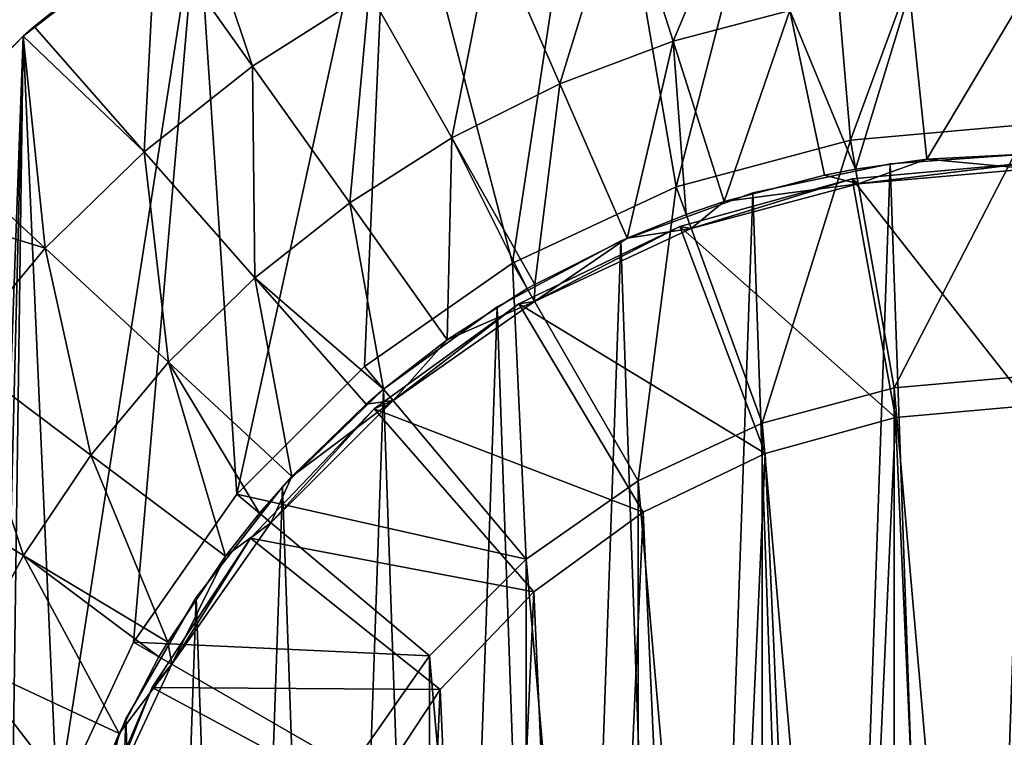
# Model space of a CAD drawing. Header units: millimetres. Extents: x 1 to 103, y -51 to 51.
# Tile 7 of 16: x 17 to 51, y 14 to 39. Entities that reach past the tile are written whole.
import ezdxf

# ---------------------------------------------------------------- set-up
doc = ezdxf.new("R2010")
doc.units = ezdxf.units.MM
doc.header["$LTSCALE"] = 25.4
doc.layers.get('0').update_dxf_attribs({"true_color": 0xff5454})

# ---------------------------------------------------------------- blocks, each defined once
blk = doc.blocks.new('HELIOS-LED-8991-8992.STL')
at = {"color": 7, "true_color": 0xffffff}
mesh = blk.add_polyface(dxfattribs=at)
corners = [(14.845, -35.398, 3.674), (17.092, -6.078, 3.674), (16.561, 0, 3.674), (20.391, -40.366, 3.674), (18.671, -11.971, 3.674), (21.25, -17.5, 3.674), (26.6, -44.475, 3.674), (24.749, -22.498, 3.674), (29.063, -26.812, 3.674), (33.342, -47.635, 3.674), (34.061, -30.311, 3.674), (40.472, -49.78, 3.674), (39.59, -32.889, 3.674), (45.483, -34.468, 3.674), (47.838, -50.864, 3.674), (51.561, -35, 3.674), (55.283, -50.864, 3.674), (57.638, -34.468, 3.674), (62.649, -49.78, 3.674), (63.531, -32.889, 3.674), (69.779, -47.635, 3.674), (69.061, -30.311, 3.674), (74.058, -26.812, 3.674), (76.521, -44.475, 3.674), (78.372, -22.498, 3.674), (82.73, -40.366, 3.674), (81.871, -17.5, 3.674), (84.45, -11.971, 3.674), (88.276, -35.398, 3.674), (86.029, -6.078, 3.674), (86.561, 0, 3.674), (1.409, -9.263, 3.674), (0.866, 5.578, 3.674), (0.595, -1.863, 3.674), (2.219, 12.9, 3.674), (3.292, -16.467, 3.674), (4.623, 19.946, 3.674), (6.204, -23.319, 3.674), (8.027, 26.568, 3.674), (10.083, -29.675, 3.674), (12.36, 32.623, 3.674), (17.527, 37.983, 3.674), (17.092, 6.078, 3.674), (18.671, 11.971, 3.674), (23.42, 42.534, 3.674), (21.25, 17.5, 3.674), (24.749, 22.498, 3.674), (29.913, 46.178, 3.674), (29.063, 26.812, 3.674), (34.061, 30.311, 3.674), (36.867, 48.838, 3.674), (39.59, 32.889, 3.674), (44.135, 50.457, 3.674), (45.483, 34.468, 3.674), (51.561, 51, 3.674), (51.561, 35, 3.674), (57.638, 34.468, 3.674), (58.986, 50.457, 3.674), (63.531, 32.889, 3.674), (66.254, 48.838, 3.674), (69.061, 30.311, 3.674), (73.208, 46.178, 3.674), (74.058, 26.812, 3.674), (79.701, 42.534, 3.674), (78.372, 22.498, 3.674), (81.871, 17.5, 3.674), (85.594, 37.983, 3.674), (84.45, 11.971, 3.674), (86.029, 6.078, 3.674), (90.762, 32.623, 3.674), (93.038, -29.675, 3.674), (95.094, 26.568, 3.674), (96.917, -23.319, 3.674), (98.498, 19.946, 3.674), (99.829, -16.467, 3.674), (100.902, 12.9, 3.674), (101.712, -9.263, 3.674), (102.255, 5.578, 3.674), (102.526, -1.863, 3.674)]
mesh.append_faces([[corners[k] for k in face] for face in [(31, 32, 33), (77, 76, 78)]], dxfattribs={"vtx0": -1, "color": 7})
mesh.append_faces([[corners[k] for k in face] for face in [(1, 3, 4), (4, 3, 5), (5, 6, 7), (7, 6, 8), (8, 9, 10), (10, 11, 12), (12, 11, 13), (13, 14, 15), (15, 16, 17), (17, 18, 19), (19, 20, 21), (21, 20, 22), (22, 23, 24), (24, 25, 26), (26, 25, 27), (27, 28, 29), (29, 28, 30), (32, 31, 34), (34, 35, 36), (36, 37, 38), (38, 39, 40), (40, 0, 41), (41, 43, 44), (44, 46, 47), (47, 49, 50), (50, 51, 52), (52, 53, 54), (54, 56, 57), (57, 58, 59), (59, 60, 61), (61, 62, 63), (63, 65, 66), (66, 68, 69), (69, 70, 71), (71, 72, 73), (73, 74, 75), (75, 76, 77)]], dxfattribs={"vtx0": -1, "vtx1": -1, "color": 7})
mesh.append_faces([[corners[k] for k in face] for face in [(41, 0, 2), (69, 30, 28)]], dxfattribs={"vtx0": -1, "vtx1": -1, "vtx2": -1, "color": 7})
mesh.append_faces([[corners[k] for k in face] for face in [(0, 1, 2), (1, 0, 3), (5, 3, 6), (8, 6, 9), (10, 9, 11), (13, 11, 14), (15, 14, 16), (17, 16, 18), (19, 18, 20), (22, 20, 23), (24, 23, 25), (27, 25, 28), (34, 31, 35), (36, 35, 37), (38, 37, 39), (40, 39, 0), (41, 2, 42), (41, 42, 43), (44, 43, 45), (44, 45, 46), (47, 46, 48), (47, 48, 49), (50, 49, 51), (52, 51, 53), (54, 53, 55), (54, 55, 56), (57, 56, 58), (59, 58, 60), (61, 60, 62), (63, 62, 64), (63, 64, 65), (66, 65, 67), (66, 67, 68), (69, 68, 30), (69, 28, 70), (71, 70, 72), (73, 72, 74), (75, 74, 76)]], dxfattribs={"vtx0": -1, "vtx2": -1, "color": 7})
mesh = blk.add_polyface(dxfattribs=at)
corners = [(42.282, 44.4, 1.905), (39.491, 37.808, 1.405), (37.766, 43.211, 1.905), (43.442, 38.849, 1.405)]
mesh.append_faces([[corners[k] for k in face] for face in [(0, 1, 2), (1, 0, 3)]], dxfattribs={"vtx0": -1, "color": 7})
mesh = blk.add_polyface(dxfattribs=at)
corners = [(37.766, 43.211, 1.905), (35.667, 36.367, 1.405), (33.396, 41.563, 1.905), (39.491, 37.808, 1.405)]
mesh.append_faces([[corners[k] for k in face] for face in [(0, 1, 2), (1, 0, 3)]], dxfattribs={"vtx0": -1, "color": 7})
mesh = blk.add_polyface(dxfattribs=at)
corners = [(23.42, 42.534, 3.674), (22.01, 41.566, 2.674), (17.527, 37.983, 3.674)]
mesh.append_faces([[corners[k] for k in face] for face in [(0, 1, 2)]], dxfattribs={"color": 7})
mesh = blk.add_polyface(dxfattribs=at)
corners = [(25.278, 36.969, 1.905), (22.01, 41.566, 2.674), (23.42, 42.534, 2.674)]
mesh.append_faces([[corners[k] for k in face] for face in [(0, 1, 2)]], dxfattribs={"color": 7})
mesh = blk.add_polyface(dxfattribs=at)
corners = [(29.219, 39.475, 1.905), (25.278, 36.969, 1.905), (23.42, 42.534, 2.674)]
mesh.append_faces([[corners[k] for k in face] for face in [(0, 1, 2)]], dxfattribs={"color": 7})
mesh = blk.add_polyface(dxfattribs=at)
corners = [(17.527, 37.983, 3.674), (22.01, 41.566, 2.674), (17.893, 38.308, 2.674)]
mesh.append_faces([[corners[k] for k in face] for face in [(0, 1, 2)]], dxfattribs={"color": 7})
mesh = blk.add_polyface(dxfattribs=at)
corners = [(22.01, 41.566, 2.674), (21.616, 34.071, 1.905), (17.893, 38.308, 2.674), (25.278, 36.969, 1.905)]
mesh.append_faces([[corners[k] for k in face] for face in [(0, 1, 2), (1, 0, 3)]], dxfattribs={"vtx0": -1, "color": 7})
mesh = blk.add_polyface(dxfattribs=at)
corners = [(33.396, 41.563, 1.905), (32.012, 34.54, 1.405), (29.219, 39.475, 1.905), (35.667, 36.367, 1.405)]
mesh.append_faces([[corners[k] for k in face] for face in [(0, 1, 2), (1, 0, 3)]], dxfattribs={"vtx0": -1, "color": 7})
mesh = blk.add_polyface(dxfattribs=at)
corners = [(51.561, 39.688, 1.405), (48.065, 33.82, 1.174), (47.48, 39.478, 1.405), (51.561, 34, 1.174)]
mesh.append_faces([[corners[k] for k in face] for face in [(0, 1, 2), (1, 0, 3)]], dxfattribs={"vtx0": -1, "color": 7})
mesh = blk.add_polyface(dxfattribs=at)
corners = [(29.219, 39.475, 1.905), (28.564, 32.347, 1.405), (25.278, 36.969, 1.905), (32.012, 34.54, 1.405)]
mesh.append_faces([[corners[k] for k in face] for face in [(0, 1, 2), (1, 0, 3)]], dxfattribs={"vtx0": -1, "color": 7})
mesh = blk.add_polyface(dxfattribs=at)
corners = [(47.48, 39.478, 1.405), (45.656, 33.483, 1.174), (43.442, 38.849, 1.405), (48.065, 33.82, 1.174)]
mesh.append_faces([[corners[k] for k in face] for face in [(0, 1, 2), (1, 0, 3)]], dxfattribs={"vtx0": -1, "color": 7})
mesh = blk.add_polyface(dxfattribs=at)
corners = [(43.442, 38.849, 1.405), (41.221, 32.39, 1.174), (39.491, 37.808, 1.405), (44.606, 33.281, 1.174)]
mesh.append_faces([[corners[k] for k in face] for face in [(0, 1, 2), (1, 0, 3)]], dxfattribs={"vtx0": -1, "color": 7})
mesh = blk.add_polyface(dxfattribs=at)
corners = [(45.656, 33.483, 1.174), (44.606, 33.281, 1.174), (43.442, 38.849, 1.405)]
mesh.append_faces([[corners[k] for k in face] for face in [(0, 1, 2)]], dxfattribs={"color": 7})
mesh = blk.add_polyface(dxfattribs=at)
corners = [(21.616, 34.071, 1.905), (17.527, 37.983, 2.674), (17.893, 38.308, 2.674)]
mesh.append_faces([[corners[k] for k in face] for face in [(0, 1, 2)]], dxfattribs={"color": 7})
mesh = blk.add_polyface(dxfattribs=at)
corners = [(17.527, 37.983, 3.674), (17.893, 38.308, 2.674), (17.527, 37.983, 2.674)]
mesh.append_faces([[corners[k] for k in face] for face in [(0, 1, 2)]], dxfattribs={"color": 7})
mesh = blk.add_polyface(dxfattribs=at)
corners = [(17.527, 37.983, 2.674), (12.36, 32.623, 3.674), (17.527, 37.983, 3.674)]
mesh.append_faces([[corners[k] for k in face] for face in [(0, 1, 2)]], dxfattribs={"color": 7})
mesh = blk.add_polyface(dxfattribs=at)
corners = [(12.36, 32.623, 3.674), (17.527, 37.983, 2.674), (14.132, 34.643, 2.674)]
mesh.append_faces([[corners[k] for k in face] for face in [(0, 1, 2)]], dxfattribs={"color": 7})
mesh = blk.add_polyface(dxfattribs=at)
corners = [(17.527, 37.983, 2.674), (18.272, 30.811, 1.905), (14.132, 34.643, 2.674), (21.616, 34.071, 1.905)]
mesh.append_faces([[corners[k] for k in face] for face in [(0, 1, 2), (1, 0, 3)]], dxfattribs={"vtx0": -1, "color": 7})
mesh = blk.add_polyface(dxfattribs=at)
corners = [(39.491, 37.808, 1.405), (37.945, 31.155, 1.174), (35.667, 36.367, 1.405), (39.932, 31.95, 1.174)]
mesh.append_faces([[corners[k] for k in face] for face in [(0, 1, 2), (1, 0, 3)]], dxfattribs={"vtx0": -1, "color": 7})
mesh = blk.add_polyface(dxfattribs=at)
corners = [(41.221, 32.39, 1.174), (39.932, 31.95, 1.174), (39.491, 37.808, 1.405)]
mesh.append_faces([[corners[k] for k in face] for face in [(0, 1, 2)]], dxfattribs={"color": 7})
mesh = blk.add_polyface(dxfattribs=at)
corners = [(25.278, 36.969, 1.905), (25.36, 29.811, 1.405), (21.616, 34.071, 1.905), (28.564, 32.347, 1.405)]
mesh.append_faces([[corners[k] for k in face] for face in [(0, 1, 2), (1, 0, 3)]], dxfattribs={"vtx0": -1, "color": 7})
mesh = blk.add_polyface(dxfattribs=at)
corners = [(35.667, 36.367, 1.405), (34.814, 29.59, 1.174), (32.012, 34.54, 1.405), (37.945, 31.155, 1.174)]
mesh.append_faces([[corners[k] for k in face] for face in [(0, 1, 2), (1, 0, 3)]], dxfattribs={"vtx0": -1, "color": 7})
mesh = blk.add_polyface(dxfattribs=at)
corners = [(46.959, 26.097, 51.174), (51.561, 35, 3.674), (45.483, 34.468, 3.674), (51.561, 26.5, 51.174)]
mesh.append_faces([[corners[k] for k in face] for face in [(0, 1, 2), (1, 0, 3)]], dxfattribs={"vtx0": -1, "color": 7})
mesh = blk.add_polyface(dxfattribs=at)
corners = [(18.272, 30.811, 1.905), (12.36, 32.623, 2.674), (14.132, 34.643, 2.674)]
mesh.append_faces([[corners[k] for k in face] for face in [(0, 1, 2)]], dxfattribs={"color": 7})
mesh = blk.add_polyface(dxfattribs=at)
corners = [(32.012, 34.54, 1.405), (31.86, 27.711, 1.174), (28.564, 32.347, 1.405), (34.561, 29.445, 1.174)]
mesh.append_faces([[corners[k] for k in face] for face in [(0, 1, 2), (1, 0, 3)]], dxfattribs={"vtx0": -1, "color": 7})
mesh = blk.add_polyface(dxfattribs=at)
corners = [(34.814, 29.59, 1.174), (34.561, 29.445, 1.174), (32.012, 34.54, 1.405)]
mesh.append_faces([[corners[k] for k in face] for face in [(0, 1, 2)]], dxfattribs={"color": 7})
mesh = blk.add_polyface(dxfattribs=at)
corners = [(42.497, 24.902, 51.174), (45.483, 34.468, 3.674), (39.59, 32.889, 3.674), (46.959, 26.097, 51.174)]
mesh.append_faces([[corners[k] for k in face] for face in [(0, 1, 2), (1, 0, 3)]], dxfattribs={"vtx0": -1, "color": 7})
mesh = blk.add_polyface(dxfattribs=at)
corners = [(17.747, -3.554, 7.174), (18.077, 5.904, 7.174), (17.581, 1.187, 7.174), (18.57, -8.225, 7.174), (19.225, 10.507, 7.174), (20.036, -12.737, 7.174), (21.002, 14.905, 7.174), (22.116, -17, 7.174), (23.373, 19.013, 7.174), (24.768, -20.932, 7.174), (26.294, 22.75, 7.174), (27.942, -24.458, 7.174), (29.706, 26.046, 7.174), (31.576, -27.507, 7.174), (33.543, 28.834, 7.174), (35.598, -30.02, 7.174), (37.731, 31.061, 7.174), (39.932, -31.95, 7.174), (42.189, 32.683, 7.174), (44.492, -33.257, 7.174), (46.829, 33.669, 7.174), (49.189, -33.917, 7.174), (51.561, 34, 7.174), (51.561, -34, 7.174), (53.932, -33.917, 7.174), (56.292, 33.669, 7.174), (58.63, -33.257, 7.174), (60.932, 32.683, 7.174), (63.189, -31.95, 7.174), (65.39, 31.061, 7.174), (67.523, -30.02, 7.174), (69.578, 28.834, 7.174), (71.545, -27.507, 7.174), (73.415, 26.046, 7.174), (75.179, -24.458, 7.174), (76.827, 22.75, 7.174), (78.353, -20.932, 7.174), (79.748, 19.013, 7.174), (81.005, -17, 7.174), (82.12, 14.905, 7.174), (83.085, -12.737, 7.174), (83.896, 10.507, 7.174), (84.551, -8.225, 7.174), (85.044, 5.904, 7.174), (85.374, -3.554, 7.174), (85.54, 1.187, 7.174)]
mesh.append_faces([[corners[k] for k in face] for face in [(0, 1, 2), (43, 44, 45)]], dxfattribs={"vtx0": -1, "color": 7})
mesh.append_faces([[corners[k] for k in face] for face in [(1, 3, 4), (4, 5, 6), (6, 7, 8), (8, 9, 10), (10, 11, 12), (12, 13, 14), (14, 15, 16), (16, 17, 18), (18, 19, 20), (20, 21, 22), (22, 24, 25), (25, 26, 27), (27, 28, 29), (29, 30, 31), (31, 32, 33), (33, 34, 35), (35, 36, 37), (37, 38, 39), (39, 40, 41), (41, 42, 43)]], dxfattribs={"vtx0": -1, "vtx1": -1, "color": 7})
mesh.append_faces([[corners[k] for k in face] for face in [(1, 0, 3), (4, 3, 5), (6, 5, 7), (8, 7, 9), (10, 9, 11), (12, 11, 13), (14, 13, 15), (16, 15, 17), (18, 17, 19), (20, 19, 21), (22, 21, 23), (22, 23, 24), (25, 24, 26), (27, 26, 28), (29, 28, 30), (31, 30, 32), (33, 32, 34), (35, 34, 36), (37, 36, 38), (39, 38, 40), (41, 40, 42), (43, 42, 44)]], dxfattribs={"vtx0": -1, "vtx2": -1, "color": 7})
mesh = blk.add_polyface(dxfattribs=at)
corners = [(18.077, 5.904, 6.174), (17.747, -3.554, 6.174), (17.581, 1.187, 6.174), (18.57, -8.225, 6.174), (19.225, 10.507, 6.174), (20.036, -12.737, 6.174), (21.002, 14.905, 6.174), (22.116, -17, 6.174), (23.373, 19.013, 6.174), (24.768, -20.932, 6.174), (26.294, 22.75, 6.174), (27.942, -24.458, 6.174), (29.706, 26.046, 6.174), (31.576, -27.507, 6.174), (33.543, 28.834, 6.174), (35.598, -30.02, 6.174), (37.731, 31.061, 6.174), (39.932, -31.95, 6.174), (42.189, 32.683, 6.174), (44.492, -33.257, 6.174), (46.829, 33.669, 6.174), (49.189, -33.917, 6.174), (51.561, 34, 6.174), (51.561, -34, 6.174), (56.292, 33.669, 6.174), (53.932, -33.917, 6.174), (58.63, -33.257, 6.174), (60.932, 32.683, 6.174), (63.189, -31.95, 6.174), (65.39, 31.061, 6.174), (67.523, -30.02, 6.174), (69.578, 28.834, 6.174), (71.545, -27.507, 6.174), (73.415, 26.046, 6.174), (75.179, -24.458, 6.174), (76.827, 22.75, 6.174), (78.353, -20.932, 6.174), (79.748, 19.013, 6.174), (81.005, -17, 6.174), (82.12, 14.905, 6.174), (83.085, -12.737, 6.174), (83.896, 10.507, 6.174), (84.551, -8.225, 6.174), (85.044, 5.904, 6.174), (85.374, -3.554, 6.174), (85.54, 1.187, 6.174)]
mesh.append_faces([[corners[k] for k in face] for face in [(0, 1, 2), (44, 43, 45)]], dxfattribs={"vtx0": -1, "color": 7})
mesh.append_faces([[corners[k] for k in face] for face in [(1, 0, 3), (3, 4, 5), (5, 6, 7), (7, 8, 9), (9, 10, 11), (11, 12, 13), (13, 14, 15), (15, 16, 17), (17, 18, 19), (19, 20, 21), (21, 22, 23), (23, 24, 25), (25, 24, 26), (26, 27, 28), (28, 29, 30), (30, 31, 32), (32, 33, 34), (34, 35, 36), (36, 37, 38), (38, 39, 40), (40, 41, 42), (42, 43, 44)]], dxfattribs={"vtx0": -1, "vtx1": -1, "color": 7})
mesh.append_faces([[corners[k] for k in face] for face in [(3, 0, 4), (5, 4, 6), (7, 6, 8), (9, 8, 10), (11, 10, 12), (13, 12, 14), (15, 14, 16), (17, 16, 18), (19, 18, 20), (21, 20, 22), (23, 22, 24), (26, 24, 27), (28, 27, 29), (30, 29, 31), (32, 31, 33), (34, 33, 35), (36, 35, 37), (38, 37, 39), (40, 39, 41), (42, 41, 43)]], dxfattribs={"vtx0": -1, "vtx2": -1, "color": 7})
mesh = blk.add_polyface(dxfattribs=at)
corners = [(21.616, 34.071, 1.905), (22.434, 26.959, 1.405), (18.272, 30.811, 1.905), (25.36, 29.811, 1.405)]
mesh.append_faces([[corners[k] for k in face] for face in [(0, 1, 2), (1, 0, 3)]], dxfattribs={"vtx0": -1, "color": 7})
mesh = blk.add_polyface(dxfattribs=at)
corners = [(46.829, 33.669, 7.174), (51.561, 34, 6.174), (46.829, 33.669, 6.174), (51.561, 34, 7.174)]
mesh.append_faces([[corners[k] for k in face] for face in [(0, 1, 2), (1, 0, 3)]], dxfattribs={"vtx0": -1, "color": 7})
mesh = blk.add_polyface(dxfattribs=at)
corners = [(51.561, 33.5, 6.174), (48.065, 33.82, 1.174), (51.561, 34, 1.174)]
mesh.append_faces([[corners[k] for k in face] for face in [(0, 1, 2)]], dxfattribs={"color": 7})
mesh = blk.add_polyface(dxfattribs=at)
corners = [(18.705, -7.499, 6.174), (18.061, 0, 6.174), (17.894, -1.512, 6.174), (18.569, -5.817, 6.174), (20.081, -11.458, 6.174), (20.572, -13.245, 6.174), (22.549, -16.75, 6.174), (23.435, -18.565, 6.174), (25.898, -21.533, 6.174), (27.202, -23.289, 6.174), (30.027, -25.662, 6.174), (31.752, -27.264, 6.174), (34.811, -29.012, 6.174), (36.939, -30.363, 6.174), (40.103, -31.48, 6.174), (42.595, -32.486, 6.174), (45.743, -32.991, 6.174), (48.54, -33.564, 6.174), (51.561, -33.5, 6.174), (54.581, -33.564, 6.174), (57.378, -32.991, 6.174), (60.526, -32.486, 6.174), (63.018, -31.48, 6.174), (66.182, -30.363, 6.174), (68.311, -29.012, 6.174), (71.369, -27.264, 6.174), (73.094, -25.662, 6.174), (75.919, -23.289, 6.174), (77.223, -21.533, 6.174), (79.686, -18.565, 6.174), (80.572, -16.75, 6.174), (82.549, -13.245, 6.174), (83.04, -11.458, 6.174), (84.416, -7.499, 6.174), (84.552, -5.817, 6.174), (85.227, -1.512, 6.174), (85.061, 0, 6.174), (18.165, 4.524, 6.174), (18.569, 5.817, 6.174), (19.51, 10.414, 6.174), (20.081, 11.458, 6.174), (21.884, 15.969, 6.174), (22.549, 16.75, 6.174), (25.213, 21.012, 6.174), (25.898, 21.533, 6.174), (29.388, 25.379, 6.174), (30.027, 25.662, 6.174), (34.276, 28.93, 6.174), (34.811, 29.012, 6.174), (39.719, 31.551, 6.174), (40.103, 31.48, 6.174), (45.543, 33.158, 6.174), (45.743, 32.991, 6.174), (51.561, 33.7, 6.174), (51.561, 33.5, 6.174), (57.378, 32.991, 6.174), (57.578, 33.158, 6.174), (63.018, 31.48, 6.174), (63.402, 31.551, 6.174), (68.311, 29.012, 6.174), (68.845, 28.93, 6.174), (73.094, 25.662, 6.174), (73.733, 25.379, 6.174), (77.223, 21.533, 6.174), (77.908, 21.012, 6.174), (80.572, 16.75, 6.174), (81.237, 15.969, 6.174), (83.04, 11.458, 6.174), (83.611, 10.414, 6.174), (84.552, 5.817, 6.174), (84.956, 4.524, 6.174)]
mesh.append_faces([[corners[k] for k in face] for face in [(0, 1, 2), (1, 0, 3), (3, 0, 4), (4, 5, 6), (6, 7, 8), (8, 9, 10), (10, 11, 12), (12, 13, 14), (14, 15, 16), (16, 17, 18), (18, 19, 20), (20, 21, 22), (22, 23, 24), (24, 25, 26), (26, 27, 28), (28, 29, 30), (30, 31, 32), (32, 33, 34), (34, 35, 36), (37, 38, 39), (39, 40, 41), (41, 42, 43), (43, 44, 45), (45, 46, 47), (47, 48, 49), (49, 50, 51), (51, 52, 53), (53, 55, 56), (56, 57, 58), (58, 59, 60), (60, 61, 62), (62, 63, 64), (64, 65, 66), (66, 67, 68), (68, 69, 70), (70, 36, 35)]], dxfattribs={"vtx0": -1, "vtx1": -1, "color": 7})
mesh.append_faces([[corners[k] for k in face] for face in [(4, 0, 5), (6, 5, 7), (8, 7, 9), (10, 9, 11), (12, 11, 13), (14, 13, 15), (16, 15, 17), (18, 17, 19), (20, 19, 21), (22, 21, 23), (24, 23, 25), (26, 25, 27), (28, 27, 29), (30, 29, 31), (32, 31, 33), (34, 33, 35), (1, 37, 2), (37, 1, 38), (39, 38, 40), (41, 40, 42), (43, 42, 44), (45, 44, 46), (47, 46, 48), (49, 48, 50), (51, 50, 52), (53, 52, 54), (53, 54, 55), (56, 55, 57), (58, 57, 59), (60, 59, 61), (62, 61, 63), (64, 63, 65), (66, 65, 67), (68, 67, 69), (70, 69, 36)]], dxfattribs={"vtx0": -1, "vtx2": -1, "color": 7})
mesh = blk.add_polyface(dxfattribs=at)
corners = [(42.189, 32.683, 7.174), (46.829, 33.669, 6.174), (42.189, 32.683, 6.174), (46.829, 33.669, 7.174)]
mesh.append_faces([[corners[k] for k in face] for face in [(0, 1, 2), (1, 0, 3)]], dxfattribs={"vtx0": -1, "color": 7})
mesh = blk.add_polyface(dxfattribs=at)
corners = [(51.561, 25.5, 50.174), (45.543, 33.158, 6.174), (51.561, 33.7, 6.174), (47.007, 25.09, 50.174)]
mesh.append_faces([[corners[k] for k in face] for face in [(0, 1, 2), (1, 0, 3)]], dxfattribs={"vtx0": -1, "color": 7})
mesh = blk.add_polyface(dxfattribs=at)
corners = [(45.743, 32.991, 6.174), (45.656, 33.483, 1.174), (48.065, 33.82, 1.174)]
mesh.append_faces([[corners[k] for k in face] for face in [(0, 1, 2)]], dxfattribs={"color": 7})
mesh = blk.add_polyface(dxfattribs=at)
corners = [(45.743, 32.991, 6.174), (48.065, 33.82, 1.174), (51.561, 33.5, 6.174)]
mesh.append_faces([[corners[k] for k in face] for face in [(0, 1, 2)]], dxfattribs={"color": 7})
mesh = blk.add_polyface(dxfattribs=at)
corners = [(45.743, 32.991, 6.174), (41.221, 32.39, 1.174), (44.606, 33.281, 1.174)]
mesh.append_faces([[corners[k] for k in face] for face in [(0, 1, 2)]], dxfattribs={"color": 7})
mesh = blk.add_polyface(dxfattribs=at)
corners = [(45.743, 32.991, 6.174), (44.606, 33.281, 1.174), (45.656, 33.483, 1.174)]
mesh.append_faces([[corners[k] for k in face] for face in [(0, 1, 2)]], dxfattribs={"color": 7})
mesh = blk.add_polyface(dxfattribs=at)
corners = [(47.007, 25.09, 50.174), (39.719, 31.551, 6.174), (45.543, 33.158, 6.174), (42.6, 23.874, 50.174)]
mesh.append_faces([[corners[k] for k in face] for face in [(0, 1, 2), (1, 0, 3)]], dxfattribs={"vtx0": -1, "color": 7})
mesh = blk.add_polyface(dxfattribs=at)
corners = [(40.103, 31.48, 6.174), (41.221, 32.39, 1.174), (45.743, 32.991, 6.174)]
mesh.append_faces([[corners[k] for k in face] for face in [(0, 1, 2)]], dxfattribs={"color": 7})
mesh = blk.add_polyface(dxfattribs=at)
corners = [(18.272, 30.811, 1.905), (15.28, 27.225, 1.905), (12.36, 32.623, 2.674)]
mesh.append_faces([[corners[k] for k in face] for face in [(0, 1, 2)]], dxfattribs={"color": 7})
mesh = blk.add_polyface(dxfattribs=at)
corners = [(38.311, 22.95, 51.174), (39.59, 32.889, 3.674), (34.061, 30.311, 3.674), (42.497, 24.902, 51.174)]
mesh.append_faces([[corners[k] for k in face] for face in [(0, 1, 2), (1, 0, 3)]], dxfattribs={"vtx0": -1, "color": 7})
mesh = blk.add_polyface(dxfattribs=at)
corners = [(37.731, 31.061, 7.174), (42.189, 32.683, 6.174), (37.731, 31.061, 6.174), (42.189, 32.683, 7.174)]
mesh.append_faces([[corners[k] for k in face] for face in [(0, 1, 2), (1, 0, 3)]], dxfattribs={"vtx0": -1, "color": 7})
mesh = blk.add_polyface(dxfattribs=at)
corners = [(28.564, 32.347, 1.405), (29.706, 26.046, 1.174), (25.36, 29.811, 1.405), (31.86, 27.711, 1.174)]
mesh.append_faces([[corners[k] for k in face] for face in [(0, 1, 2), (1, 0, 3)]], dxfattribs={"vtx0": -1, "color": 7})
mesh = blk.add_polyface(dxfattribs=at)
corners = [(40.103, 31.48, 6.174), (39.932, 31.95, 1.174), (41.221, 32.39, 1.174)]
mesh.append_faces([[corners[k] for k in face] for face in [(0, 1, 2)]], dxfattribs={"color": 7})
mesh = blk.add_polyface(dxfattribs=at)
corners = [(40.103, 31.48, 6.174), (37.945, 31.155, 1.174), (39.932, 31.95, 1.174)]
mesh.append_faces([[corners[k] for k in face] for face in [(0, 1, 2)]], dxfattribs={"color": 7})
mesh = blk.add_polyface(dxfattribs=at)
corners = [(42.6, 23.874, 50.174), (34.276, 28.93, 6.174), (39.719, 31.551, 6.174), (38.482, 21.89, 50.174)]
mesh.append_faces([[corners[k] for k in face] for face in [(0, 1, 2), (1, 0, 3)]], dxfattribs={"vtx0": -1, "color": 7})
mesh = blk.add_polyface(dxfattribs=at)
corners = [(34.811, 29.012, 6.174), (37.945, 31.155, 1.174), (40.103, 31.48, 6.174)]
mesh.append_faces([[corners[k] for k in face] for face in [(0, 1, 2)]], dxfattribs={"color": 7})
mesh = blk.add_polyface(dxfattribs=at)
corners = [(33.543, 28.834, 7.174), (37.731, 31.061, 6.174), (33.543, 28.834, 6.174), (37.731, 31.061, 7.174)]
mesh.append_faces([[corners[k] for k in face] for face in [(0, 1, 2), (1, 0, 3)]], dxfattribs={"vtx0": -1, "color": 7})
mesh = blk.add_polyface(dxfattribs=at)
corners = [(34.811, 29.012, 6.174), (34.814, 29.59, 1.174), (37.945, 31.155, 1.174)]
mesh.append_faces([[corners[k] for k in face] for face in [(0, 1, 2)]], dxfattribs={"color": 7})
mesh = blk.add_polyface(dxfattribs=at)
corners = [(18.272, 30.811, 1.905), (19.816, 23.821, 1.405), (15.28, 27.225, 1.905), (22.434, 26.959, 1.405)]
mesh.append_faces([[corners[k] for k in face] for face in [(0, 1, 2), (1, 0, 3)]], dxfattribs={"vtx0": -1, "color": 7})
mesh = blk.add_polyface(dxfattribs=at)
corners = [(34.527, 20.3, 51.174), (34.061, 30.311, 3.674), (29.063, 26.812, 3.674), (38.311, 22.95, 51.174)]
mesh.append_faces([[corners[k] for k in face] for face in [(0, 1, 2), (1, 0, 3)]], dxfattribs={"vtx0": -1, "color": 7})
mesh = blk.add_polyface(dxfattribs=at)
corners = [(25.36, 29.811, 1.405), (26.608, 23.095, 1.174), (22.434, 26.959, 1.405), (29.115, 25.538, 1.174)]
mesh.append_faces([[corners[k] for k in face] for face in [(0, 1, 2), (1, 0, 3)]], dxfattribs={"vtx0": -1, "color": 7})
mesh = blk.add_polyface(dxfattribs=at)
corners = [(29.706, 26.046, 1.174), (29.115, 25.538, 1.174), (25.36, 29.811, 1.405)]
mesh.append_faces([[corners[k] for k in face] for face in [(0, 1, 2)]], dxfattribs={"color": 7})
mesh = blk.add_polyface(dxfattribs=at)
corners = [(34.811, 29.012, 6.174), (31.86, 27.711, 1.174), (34.561, 29.445, 1.174)]
mesh.append_faces([[corners[k] for k in face] for face in [(0, 1, 2)]], dxfattribs={"color": 7})
mesh = blk.add_polyface(dxfattribs=at)
corners = [(34.811, 29.012, 6.174), (34.561, 29.445, 1.174), (34.814, 29.59, 1.174)]
mesh.append_faces([[corners[k] for k in face] for face in [(0, 1, 2)]], dxfattribs={"color": 7})
mesh = blk.add_polyface(dxfattribs=at)
corners = [(30.027, 25.662, 6.174), (31.86, 27.711, 1.174), (34.811, 29.012, 6.174)]
mesh.append_faces([[corners[k] for k in face] for face in [(0, 1, 2)]], dxfattribs={"color": 7})
mesh = blk.add_polyface(dxfattribs=at)
corners = [(38.482, 21.89, 50.174), (29.388, 25.379, 6.174), (34.276, 28.93, 6.174), (34.783, 19.203, 50.174)]
mesh.append_faces([[corners[k] for k in face] for face in [(0, 1, 2), (1, 0, 3)]], dxfattribs={"vtx0": -1, "color": 7})
mesh = blk.add_polyface(dxfattribs=at)
corners = [(29.706, 26.046, 7.174), (33.543, 28.834, 6.174), (29.706, 26.046, 6.174), (33.543, 28.834, 7.174)]
mesh.append_faces([[corners[k] for k in face] for face in [(0, 1, 2), (1, 0, 3)]], dxfattribs={"vtx0": -1, "color": 7})
mesh = blk.add_polyface(dxfattribs=at)
corners = [(30.027, 25.662, 6.174), (29.706, 26.046, 1.174), (31.86, 27.711, 1.174)]
mesh.append_faces([[corners[k] for k in face] for face in [(0, 1, 2)]], dxfattribs={"color": 7})
mesh = blk.add_polyface(dxfattribs=at)
corners = [(15.28, 27.225, 1.905), (17.535, 20.431, 1.405), (12.673, 23.351, 1.905), (19.816, 23.821, 1.405)]
mesh.append_faces([[corners[k] for k in face] for face in [(0, 1, 2), (1, 0, 3)]], dxfattribs={"vtx0": -1, "color": 7})
mesh = blk.add_polyface(dxfattribs=at)
corners = [(22.434, 26.959, 1.405), (24.366, 20.407, 1.174), (19.816, 23.821, 1.405), (25.515, 21.855, 1.174), (26.608, 23.095, 1.174)]
mesh.append_faces([[corners[k] for k in face] for face in [(0, 1, 2), (3, 0, 4)]], dxfattribs={"vtx0": -1, "color": 7})
mesh.append_faces([[corners[k] for k in face] for face in [(1, 0, 3)]], dxfattribs={"vtx0": -1, "vtx1": -1, "color": 7})
mesh = blk.add_polyface(dxfattribs=at)
corners = [(34.527, 20.3, 51.174), (24.749, 22.498, 3.674), (31.26, 17.034, 51.174), (29.063, 26.812, 3.674)]
mesh.append_faces([[corners[k] for k in face] for face in [(0, 1, 2), (1, 0, 3)]], dxfattribs={"vtx0": -1, "color": 7})
mesh = blk.add_polyface(dxfattribs=at)
corners = [(25.463, -4.602, 51.174), (25.463, 4.602, 51.174), (25.061, 0, 51.174), (26.659, -9.064, 51.174), (26.659, 9.064, 51.174), (28.611, -13.25, 51.174), (28.611, 13.25, 51.174), (31.26, -17.034, 51.174), (31.26, 17.034, 51.174), (34.527, -20.3, 51.174), (34.527, 20.3, 51.174), (38.311, -22.95, 51.174), (38.311, 22.95, 51.174), (42.497, -24.902, 51.174), (42.497, 24.902, 51.174), (46.959, -26.097, 51.174), (46.959, 26.097, 51.174), (51.561, -26.5, 51.174), (51.561, 26.5, 51.174), (56.162, -26.097, 51.174), (56.162, 26.097, 51.174), (60.624, -24.902, 51.174), (60.624, 24.902, 51.174), (64.811, -22.95, 51.174), (64.811, 22.95, 51.174), (68.594, -20.3, 51.174), (68.594, 20.3, 51.174), (71.861, -17.034, 51.174), (71.861, 17.034, 51.174), (74.51, -13.25, 51.174), (74.51, 13.25, 51.174), (76.462, -9.064, 51.174), (76.462, 9.064, 51.174), (77.658, -4.602, 51.174), (77.658, 4.602, 51.174), (78.061, 0, 51.174)]
mesh.append_faces([[corners[k] for k in face] for face in [(0, 1, 2), (34, 33, 35)]], dxfattribs={"vtx0": -1, "color": 7})
mesh.append_faces([[corners[k] for k in face] for face in [(1, 3, 4), (4, 5, 6), (6, 7, 8), (8, 9, 10), (10, 11, 12), (12, 13, 14), (14, 15, 16), (16, 17, 18), (18, 19, 20), (20, 21, 22), (22, 23, 24), (24, 25, 26), (26, 27, 28), (28, 29, 30), (30, 31, 32), (32, 33, 34)]], dxfattribs={"vtx0": -1, "vtx1": -1, "color": 7})
mesh.append_faces([[corners[k] for k in face] for face in [(1, 0, 3), (4, 3, 5), (6, 5, 7), (8, 7, 9), (10, 9, 11), (12, 11, 13), (14, 13, 15), (16, 15, 17), (18, 17, 19), (20, 19, 21), (22, 21, 23), (24, 23, 25), (26, 25, 27), (28, 27, 29), (30, 29, 31), (32, 31, 33)]], dxfattribs={"vtx0": -1, "vtx2": -1, "color": 7})
mesh = blk.add_polyface(dxfattribs=at)
corners = [(26.294, 22.75, 7.174), (29.706, 26.046, 6.174), (26.294, 22.75, 6.174), (29.706, 26.046, 7.174)]
mesh.append_faces([[corners[k] for k in face] for face in [(0, 1, 2), (1, 0, 3)]], dxfattribs={"vtx0": -1, "color": 7})
mesh = blk.add_polyface(dxfattribs=at)
corners = [(30.027, 25.662, 6.174), (29.115, 25.538, 1.174), (29.706, 26.046, 1.174)]
mesh.append_faces([[corners[k] for k in face] for face in [(0, 1, 2)]], dxfattribs={"color": 7})
mesh = blk.add_polyface(dxfattribs=at)
corners = [(30.027, 25.662, 6.174), (25.898, 21.533, 6.174), (26.608, 23.095, 1.174)]
mesh.append_faces([[corners[k] for k in face] for face in [(0, 1, 2)]], dxfattribs={"color": 7})
mesh = blk.add_polyface(dxfattribs=at)
corners = [(30.027, 25.662, 6.174), (26.608, 23.095, 1.174), (29.115, 25.538, 1.174)]
mesh.append_faces([[corners[k] for k in face] for face in [(0, 1, 2)]], dxfattribs={"color": 7})
mesh = blk.add_polyface(dxfattribs=at)
corners = [(25.213, 21.012, 6.174), (34.783, 19.203, 50.174), (31.624, 15.899, 50.174), (29.388, 25.379, 6.174)]
mesh.append_faces([[corners[k] for k in face] for face in [(0, 1, 2), (1, 0, 3)]], dxfattribs={"vtx0": -1, "color": 7})
mesh = blk.add_polyface(dxfattribs=at)
corners = [(26.291, 3.423, 50.174), (26.7, -5.674, 50.174), (26.086, -1.144, 50.174), (27.309, 7.88, 50.174), (28.113, -10.022, 50.174), (29.105, 12.084, 50.174), (30.279, -14.048, 50.174), (31.624, 15.899, 50.174), (33.129, -17.622, 50.174), (34.783, 19.203, 50.174), (36.572, -20.63, 50.174), (38.482, 21.89, 50.174), (40.496, -22.975, 50.174), (42.6, 23.874, 50.174), (44.777, -24.581, 50.174), (47.007, 25.09, 50.174), (49.275, -25.397, 50.174), (51.561, 25.5, 50.174), (53.846, -25.397, 50.174), (56.114, 25.09, 50.174), (58.344, -24.581, 50.174), (60.521, 23.874, 50.174), (62.625, -22.975, 50.174), (64.639, 21.89, 50.174), (66.549, -20.63, 50.174), (68.338, 19.203, 50.174), (69.992, -17.622, 50.174), (71.497, 15.899, 50.174), (72.842, -14.048, 50.174), (74.016, 12.084, 50.174), (75.008, -10.022, 50.174), (75.812, 7.88, 50.174), (76.421, -5.674, 50.174), (76.83, 3.423, 50.174), (77.035, -1.144, 50.174)]
mesh.append_faces([[corners[k] for k in face] for face in [(0, 1, 2), (32, 33, 34)]], dxfattribs={"vtx0": -1, "color": 7})
mesh.append_faces([[corners[k] for k in face] for face in [(1, 3, 4), (4, 5, 6), (6, 7, 8), (8, 9, 10), (10, 11, 12), (12, 13, 14), (14, 15, 16), (16, 17, 18), (18, 19, 20), (20, 21, 22), (22, 23, 24), (24, 25, 26), (26, 27, 28), (28, 29, 30), (30, 31, 32)]], dxfattribs={"vtx0": -1, "vtx1": -1, "color": 7})
mesh.append_faces([[corners[k] for k in face] for face in [(1, 0, 3), (4, 3, 5), (6, 5, 7), (8, 7, 9), (10, 9, 11), (12, 11, 13), (14, 13, 15), (16, 15, 17), (18, 17, 19), (20, 19, 21), (22, 21, 23), (24, 23, 25), (26, 25, 27), (28, 27, 29), (30, 29, 31), (32, 31, 33)]], dxfattribs={"vtx0": -1, "vtx2": -1, "color": 7})
mesh = blk.add_polyface(dxfattribs=at)
corners = [(19.816, 23.821, 1.405), (22.412, 17.503, 1.174), (17.535, 20.431, 1.405), (24.366, 20.407, 1.174)]
mesh.append_faces([[corners[k] for k in face] for face in [(0, 1, 2), (1, 0, 3)]], dxfattribs={"vtx0": -1, "color": 7})
mesh = blk.add_polyface(dxfattribs=at)
corners = [(12.673, 23.351, 1.905), (15.615, 16.824, 1.405), (10.479, 19.228, 1.905), (17.535, 20.431, 1.405)]
mesh.append_faces([[corners[k] for k in face] for face in [(0, 1, 2), (1, 0, 3)]], dxfattribs={"vtx0": -1, "color": 7})
mesh = blk.add_polyface(dxfattribs=at)
corners = [(26.608, 23.095, 1.174), (25.898, 21.533, 6.174), (25.515, 21.855, 1.174)]
mesh.append_faces([[corners[k] for k in face] for face in [(0, 1, 2)]], dxfattribs={"color": 7})
mesh = blk.add_polyface(dxfattribs=at)
corners = [(26.294, 22.75, 7.174), (23.373, 19.013, 6.174), (23.373, 19.013, 7.174), (26.294, 22.75, 6.174)]
mesh.append_faces([[corners[k] for k in face] for face in [(0, 1, 2), (1, 0, 3)]], dxfattribs={"vtx0": -1, "color": 7})
mesh = blk.add_polyface(dxfattribs=at)
corners = [(31.26, 17.034, 51.174), (21.25, 17.5, 3.674), (28.611, 13.25, 51.174), (24.749, 22.498, 3.674)]
mesh.append_faces([[corners[k] for k in face] for face in [(0, 1, 2), (1, 0, 3)]], dxfattribs={"vtx0": -1, "color": 7})
mesh = blk.add_polyface(dxfattribs=at)
corners = [(25.515, 21.855, 1.174), (25.898, 21.533, 6.174), (24.366, 20.407, 1.174)]
mesh.append_faces([[corners[k] for k in face] for face in [(0, 1, 2)]], dxfattribs={"color": 7})
mesh = blk.add_polyface(dxfattribs=at)
corners = [(25.898, 21.533, 6.174), (22.549, 16.75, 6.174), (24.366, 20.407, 1.174)]
mesh.append_faces([[corners[k] for k in face] for face in [(0, 1, 2)]], dxfattribs={"color": 7})
mesh = blk.add_polyface(dxfattribs=at)
corners = [(21.884, 15.969, 6.174), (31.624, 15.899, 50.174), (29.105, 12.084, 50.174), (25.213, 21.012, 6.174)]
mesh.append_faces([[corners[k] for k in face] for face in [(0, 1, 2), (1, 0, 3)]], dxfattribs={"vtx0": -1, "color": 7})
mesh = blk.add_polyface(dxfattribs=at)
corners = [(17.535, 20.431, 1.405), (20.767, 14.413, 1.174), (15.615, 16.824, 1.405), (22.116, 17, 1.174)]
mesh.append_faces([[corners[k] for k in face] for face in [(0, 1, 2), (1, 0, 3)]], dxfattribs={"vtx0": -1, "color": 7})
mesh = blk.add_polyface(dxfattribs=at)
corners = [(22.412, 17.503, 1.174), (22.116, 17, 1.174), (17.535, 20.431, 1.405)]
mesh.append_faces([[corners[k] for k in face] for face in [(0, 1, 2)]], dxfattribs={"color": 7})
mesh = blk.add_polyface(dxfattribs=at)
corners = [(24.366, 20.407, 1.174), (22.549, 16.75, 6.174), (22.412, 17.503, 1.174)]
mesh.append_faces([[corners[k] for k in face] for face in [(0, 1, 2)]], dxfattribs={"color": 7})
mesh = blk.add_polyface(dxfattribs=at)
corners = [(23.373, 19.013, 7.174), (21.002, 14.905, 6.174), (21.002, 14.905, 7.174), (23.373, 19.013, 6.174)]
mesh.append_faces([[corners[k] for k in face] for face in [(0, 1, 2), (1, 0, 3)]], dxfattribs={"vtx0": -1, "color": 7})
mesh = blk.add_polyface(dxfattribs=at)
corners = [(28.611, 13.25, 51.174), (18.671, 11.971, 3.674), (26.659, 9.064, 51.174), (21.25, 17.5, 3.674)]
mesh.append_faces([[corners[k] for k in face] for face in [(0, 1, 2), (1, 0, 3)]], dxfattribs={"vtx0": -1, "color": 7})
mesh = blk.add_polyface(dxfattribs=at)
corners = [(22.412, 17.503, 1.174), (22.549, 16.75, 6.174), (22.116, 17, 1.174)]
mesh.append_faces([[corners[k] for k in face] for face in [(0, 1, 2)]], dxfattribs={"color": 7})
mesh = blk.add_polyface(dxfattribs=at)
corners = [(22.116, 17, 1.174), (22.549, 16.75, 6.174), (20.767, 14.413, 1.174)]
mesh.append_faces([[corners[k] for k in face] for face in [(0, 1, 2)]], dxfattribs={"color": 7})
mesh = blk.add_polyface(dxfattribs=at)
corners = [(15.615, 16.824, 1.405), (19.611, 11.629, 1.174), (14.075, 13.039, 1.405), (20.767, 14.413, 1.174)]
mesh.append_faces([[corners[k] for k in face] for face in [(0, 1, 2), (1, 0, 3)]], dxfattribs={"vtx0": -1, "color": 7})
mesh = blk.add_polyface(dxfattribs=at)
corners = [(22.549, 16.75, 6.174), (20.081, 11.458, 6.174), (20.767, 14.413, 1.174)]
mesh.append_faces([[corners[k] for k in face] for face in [(0, 1, 2)]], dxfattribs={"color": 7})
mesh = blk.add_polyface(dxfattribs=at)
corners = [(19.51, 10.414, 6.174), (29.105, 12.084, 50.174), (27.309, 7.88, 50.174), (21.884, 15.969, 6.174)]
mesh.append_faces([[corners[k] for k in face] for face in [(0, 1, 2), (1, 0, 3)]], dxfattribs={"vtx0": -1, "color": 7})
mesh = blk.add_polyface(dxfattribs=at)
corners = [(21.002, 14.905, 7.174), (19.225, 10.507, 6.174), (19.225, 10.507, 7.174), (21.002, 14.905, 6.174)]
mesh.append_faces([[corners[k] for k in face] for face in [(0, 1, 2), (1, 0, 3)]], dxfattribs={"vtx0": -1, "color": 7})
mesh = blk.add_polyface(dxfattribs=at)
corners = [(20.767, 14.413, 1.174), (20.081, 11.458, 6.174), (19.611, 11.629, 1.174)]
mesh.append_faces([[corners[k] for k in face] for face in [(0, 1, 2)]], dxfattribs={"color": 7})

msp = doc.modelspace()

# ---------------------------------------------------------------- block references
at = {"color": 0}
msp.add_blockref('HELIOS-LED-8991-8992.STL', (0, 0), dxfattribs=at)

doc.saveas('drawing.dxf')
